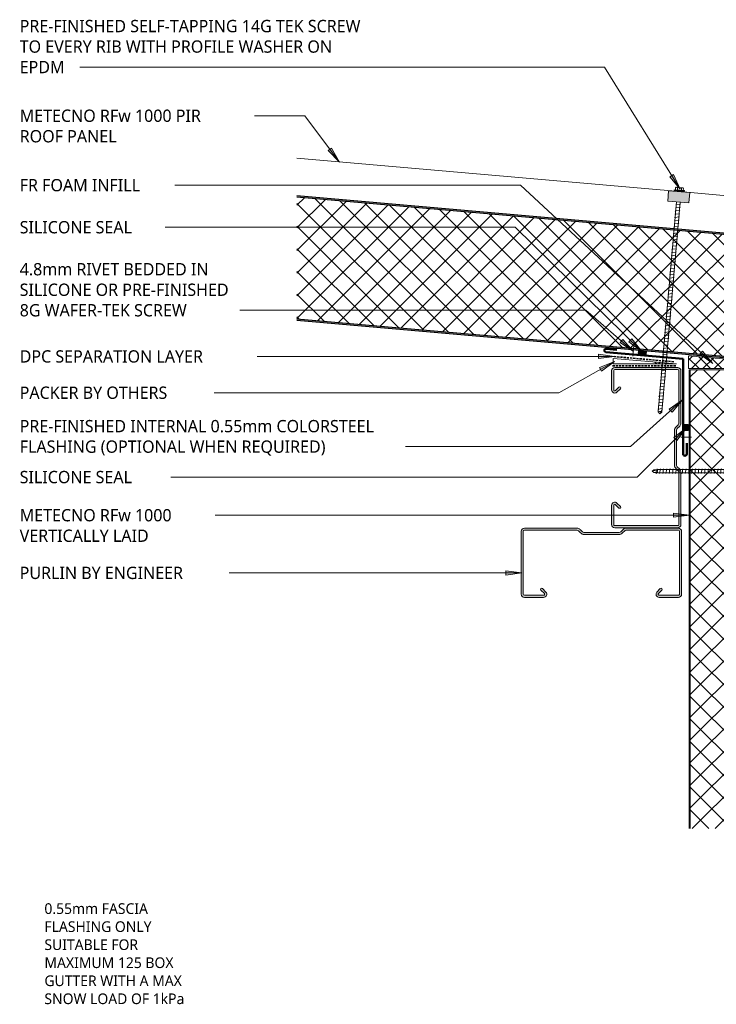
# Model space of a CAD drawing. Header units: millimetres. Extents: x -420 to 1002, y -280 to 676.
# Tile 1 of 3: x -420 to 232, y -280 to 641. Entities that reach past the tile are written whole.
import ezdxf

# ---------------------------------------------------------------- set-up
doc = ezdxf.new("R2010")
doc.units = ezdxf.units.MM
doc.linetypes.add('Dash Short', pattern=[3, 2, -1])
for name, color, linetype, lineweight in [('A-DETL', 90, 'Continuous', 13), ('A-DETL-GENF', 92, 'Continuous', 13), ('G-ANNO-TEXT', 231, 'Continuous', 9)]:
    doc.layers.add(name, color=color, linetype=linetype, lineweight=lineweight)
doc.styles.add('Yu Gothic', font='Yu Gothic.ttf', dxfattribs={"height": 11.5})
doc.styles.add('Yu Gothic_1', font='Yu Gothic.ttf', dxfattribs={"height": 10})

# ---------------------------------------------------------------- blocks, each defined once
blk = doc.blocks.new('Thermospan w Gutter Overhang original - 150mm-4206367-01 GUTTER DETAIL1')
at = {"layer": 'A-DETL-GENF', "lineweight": 25}
for points in [[(0, 1), (0, 0), (629.66, 0), (629.57, 1), (52.66, 1)], [(-75, -102.1), (-75, -103.1), (-33.51, -115), (-33.51, -114)], [(0, -114), (0, -115), (639.72, -115), (639.63, -114), (95.05, -114)]]:
    blk.add_hatch(color=256, dxfattribs=at).paths.add_polyline_path(points)
at = {"layer": 'A-DETL-GENF'}
h = blk.add_hatch(dxfattribs=at)
h.set_pattern_fill('FP_1', color=256, style=0, pattern_type=2)
h.set_pattern_definition([(230, (438.55, 345.521), (11.49067, -9.6418), []), (320, (438.55, 345.521), (9.6418, 11.49067), [])])
h.paths.add_polyline_path([(0, 0), (9.97, -114), (639.63, -114), (629.66, 0), (52.75, 0)])
at = {"layer": 'A-DETL-GENF', "lineweight": 25}
h = blk.add_hatch(color=256, dxfattribs=at)
h.paths.add_polyline_path([(-33.51, -114), (-33.51, -115), (0, -115), (0, -114), (-12.8, -114)])
h.paths.add_polyline_path([(-33.64, -114.96), (-33.65, -115), (-33.51, -115)])
for p, q in [((629.57, 1), (0, 1)), ((0, 1), (0, 0)), ((0, 0), (629.66, 0)), ((-75, -102.1), (-75, -103.1)), ((-33.51, -114), (-75, -102.1)), ((-75, -103.1), (-33.51, -115)), ((-33.65, -115), (-22.32, -115)), ((0, -114), (-33.51, -114)), ((-22.32, -115), (0, -115)), ((639.63, -114), (0, -114)), ((0, -114), (0, -114.99)), ((0, -115), (4.78, -115)), ((4.78, -115), (639.72, -115))]:
    blk.add_line(p, q, dxfattribs=at)
at = {"layer": 'A-DETL-GENF'}
for p, q in [((-75, -102.1), (-75, -150)), ((0, -150), (-75, -150)), ((0, -150), (280.38, -150)), ((287.71, -150), (642.78, -150))]:
    blk.add_line(p, q, dxfattribs=at)
blk = doc.blocks.new('Thermospan Insulated Panel2 - 75mm-4142599-01 GUTTER DETAIL1')
at = {"layer": 'A-DETL-GENF'}
for points in [[(264.58, 107), (264.58, 106), (693.6, 106), (693.6, 107), (343.73, 107)], [(264.58, 31), (693.6, 31), (693.6, 32), (264.58, 32), (264.58, 31.37)]]:
    blk.add_hatch(color=256, dxfattribs=at).paths.add_polyline_path(points)
h = blk.add_hatch(dxfattribs=at)
h.set_pattern_fill('FP_2', color=256, style=0, pattern_type=2)
h.set_pattern_definition([(315, (380.062, 313.352), (10.6066, 10.6066), []), (45, (380.062, 313.352), (-10.6066, 10.6066), [])])
h.paths.add_polyline_path([(264.58, 106), (264.58, 32), (693.6, 32), (693.6, 106), (343.73, 106)])
at = {"layer": 'A-DETL-GENF', "lineweight": 25}
for p, q in [((693.6, 107), (264.58, 107)), ((264.58, 106), (693.6, 106)), ((264.58, 31), (616.27, 31)), ((616.27, 31), (635.84, 31)), ((635.84, 31), (693.6, 31))]:
    blk.add_line(p, q, dxfattribs=at)
at = {"layer": 'A-DETL-GENF'}
for p, q in [((693.6, 107), (693.6, 0)), ((264.58, 32), (693.6, 32)), ((264.58, 0), (616.27, 0)), ((616.27, 0), (635.84, 0)), ((635.84, 0), (693.6, 0))]:
    blk.add_line(p, q, dxfattribs=at)
blk = doc.blocks.new('Line Fixing - Rivet-4898250-01 GUTTER DETAIL1')
at = {"layer": 'A-DETL-GENF'}
blk.add_line((0, -10), (0, 0), dxfattribs=at)
blk = doc.blocks.new('Metalcraft MSS Purlin-150x65 - Metalcraft MSS Purlin-150x65-2640966-01 GUTTER DETAIL1')
at = {"layer": 'A-DETL-GENF'}
blk.add_hatch(color=256, dxfattribs=at).paths.add_polyline_path([(3, 0), (2.22, -0.1), (1.5, -0.4), (0.88, -0.88), (0.4, -1.5), (0.1, -2.22), (0, -3), (0, -51.87), (0.14, -52.9), (0.53, -53.86), (1.17, -54.69), (3.41, -56.93), (3.72, -57.34), (3.92, -57.82), (3.99, -58.34), (3.99, -91.34), (3.92, -91.85), (3.72, -92.33), (3.41, -92.75), (1.17, -94.98), (0.53, -95.81), (0.14, -96.77), (0, -97.81), (0, -147), (0.1, -147.78), (0.4, -148.5), (0.88, -149.12), (1.5, -149.6), (2.22, -149.9), (3, -150), (61.85, -150), (62.62, -149.9), (63.35, -149.6), (63.97, -149.12), (64.45, -148.5), (64.75, -147.78), (64.85, -147), (64.85, -129.06), (64.75, -128.29), (64.45, -127.57), (63.98, -126.95), (63.37, -126.48), (62.66, -126.18), (61.89, -126.07), (61.12, -126.16), (60.4, -126.44), (59.78, -126.9), (56.4, -130.33), (56.3, -130.57), (56.27, -130.83), (56.3, -131.09), (56.4, -131.33), (56.56, -131.54), (56.77, -131.69), (57.01, -131.79), (57.27, -131.83), (57.53, -131.79), (57.77, -131.69), (57.97, -131.54), (61.41, -128.15), (61.64, -128.05), (61.89, -128.02), (62.14, -128.05), (62.37, -128.15), (62.57, -128.3), (62.72, -128.5), (62.82, -128.73), (62.85, -128.98), (62.81, -147.26), (62.71, -147.5), (62.56, -147.71), (62.35, -147.87), (62.11, -147.97), (61.85, -148), (2.81, -147.96), (2.55, -147.85), (2.32, -147.68), (2.15, -147.45), (2.04, -147.19), (2, -146.91), (2, -97.95), (2.08, -97.34), (2.31, -96.78), (2.69, -96.3), (4.53, -94.45), (5.32, -93.42), (5.82, -92.21), (5.99, -90.92), (5.99, -58.75), (5.82, -57.46), (5.32, -56.25), (4.53, -55.22), (2.22, -52.83), (2.06, -52.43), (2, -52), (2.03, -2.74), (2.13, -2.5), (2.29, -2.29), (2.5, -2.13), (2.74, -2.03), (2.99, -2), (62.11, -2.03), (62.35, -2.13), (62.56, -2.29), (62.71, -2.5), (62.81, -2.74), (62.85, -2.99), (62.81, -21.06), (62.71, -21.31), (62.54, -21.53), (62.32, -21.7), (62.06, -21.81), (61.79, -21.84), (61.52, -21.81), (61.26, -21.7), (61.04, -21.53), (57.77, -18.31), (57.53, -18.21), (57.27, -18.17), (57.01, -18.21), (56.77, -18.31), (56.56, -18.46), (56.4, -18.67), (56.3, -18.91), (56.27, -19.17), (56.3, -19.43), (56.4, -19.67), (56.56, -19.88), (59.78, -23.1), (60.4, -23.56), (61.12, -23.84), (61.89, -23.93), (62.66, -23.82), (63.37, -23.52), (63.98, -23.05), (64.45, -22.43), (64.75, -21.71), (64.85, -20.94), (64.85, -3), (64.75, -2.22), (64.45, -1.5), (63.97, -0.88), (63.35, -0.4), (62.62, -0.1), (61.85, 0), (26.97, 0)])
for p, q in [((61.85, 0), (3, 0)), ((0, -3), (0, -51.87)), ((2, -52), (2, -2.99)), ((2.99, -2), (61.85, -2)), ((62.85, -2.99), (62.85, -20.79)), ((64.85, -20.94), (64.85, -3)), ((56.56, -19.88), (59.78, -23.1)), ((61.04, -21.53), (57.97, -18.46)), ((1.17, -54.69), (3.41, -56.93)), ((4.53, -55.22), (2.49, -53.18)), ((3.99, -58.34), (3.99, -91.34)), ((5.99, -90.92), (5.99, -58.75)), ((0, -97.81), (0, -147)), ((3.41, -92.75), (1.17, -94.98)), ((2, -146.91), (2, -97.95)), ((2.69, -96.3), (4.53, -94.45)), ((59.78, -126.9), (56.56, -130.12)), ((57.97, -131.54), (61.21, -128.3)), ((62.85, -128.98), (62.85, -147.01)), ((64.85, -147), (64.85, -129.06)), ((3, -150), (61.85, -150)), ((61.85, -148), (3.09, -148))]:
    blk.add_line(p, q, dxfattribs=at)
for centre, radius, start, end in [((3, -3), 3, 90, 180), ((61.85, -3), 3, 0, 90), ((2.99, -2.99), 0.993, 90, 180), ((61.85, -2.99), 0.993, 360, 90), ((57.27, -19.17), 1, 45, 225), ((61.85, -20.94), 2.99, 226.03381, 0), ((61.79, -20.79), 1.06, 225, 0), ((3.99, -51.87), 3.99, 180, 225), ((3.67, -52), 1.67, 180, 225), ((1, -58.75), 4.99, 0, 45), ((2, -58.34), 1.99, 0, 45), ((2, -91.34), 1.99, 315, 360), ((1, -90.92), 4.99, 315, 0), ((3.99, -97.81), 3.99, 135, 180), ((4.34, -97.95), 2.34, 135, 180), ((61.85, -129.06), 2.99, 0, 133.96619), ((61.89, -128.98), 0.959, 0, 135), ((57.27, -130.83), 1, 135, 315), ((3, -147), 3, 180, 270), ((3.09, -146.91), 1.09, 180, 270), ((61.85, -147), 3, 270, 0), ((61.85, -147.01), 0.993, 270, 360)]:
    blk.add_arc(centre, radius, start, end, dxfattribs=at)
blk = doc.blocks.new('Profiled Washer 01 - Profiled Washer 01-4208620-01 GUTTER DETAIL1')
at = {"layer": 'A-DETL-GENF'}
for points in [[(10, -6.11), (10, 3.59), (-10, 3.59), (-10, -6.11)], [(3.67, 3.59), (3.67, 4.59), (-3.67, 4.59), (-3.67, 3.59)]]:
    blk.add_hatch(color=256, dxfattribs=at).paths.add_polyline_path(points)
for p, q in [((10, 3.59), (-10, 3.59)), ((-10, 3.59), (-10, -6.11)), ((4.79, 5.09), (-4.79, 5.09)), ((-4.79, 5.09), (-4.79, 4.59)), ((-3.67, 4.59), (-4.79, 4.59)), ((-3.67, 5.09), (-3.67, 7.07)), ((3.67, 4.59), (-3.67, 4.59)), ((-3.67, 4.59), (-3.67, 3.59)), ((-2.76, 7.57), (2.76, 7.57)), ((-1.85, 5.09), (-1.85, 7.07)), ((1.85, 5.09), (1.85, 7.07)), ((3.67, 5.09), (3.67, 7.07)), ((4.79, 4.59), (3.67, 4.59)), ((3.67, 3.59), (3.67, 4.59)), ((4.79, 4.59), (4.79, 5.09)), ((10, -6.11), (10, 3.59)), ((-10, -6.11), (10, -6.11)), ((2.17, -7.91), (-2.17, -8.67)), ((-2.17, -8.67), (-1.6, -9)), ((-1.6, -6.11), (-1.6, -203.11)), ((1.6, -203.11), (1.6, -6.11)), ((1.6, -7.58), (2.17, -7.91)), ((2.17, -10.91), (-2.17, -11.67)), ((-2.17, -11.67), (-1.6, -12)), ((2.17, -13.91), (-2.17, -14.67)), ((-2.17, -14.67), (-1.6, -15)), ((2.17, -16.91), (-2.17, -17.67)), ((-2.17, -17.67), (-1.6, -18)), ((1.6, -10.58), (2.17, -10.91)), ((1.6, -13.58), (2.17, -13.91)), ((1.6, -16.58), (2.17, -16.91)), ((2.17, -19.91), (-2.17, -20.67)), ((-2.17, -20.67), (-1.6, -21)), ((2.17, -22.91), (-2.17, -23.67)), ((-2.17, -23.67), (-1.6, -24)), ((2.17, -25.91), (-2.17, -26.67)), ((-2.17, -26.67), (-1.6, -27)), ((1.6, -19.58), (2.17, -19.91)), ((1.6, -22.58), (2.17, -22.91)), ((1.6, -25.58), (2.17, -25.91)), ((2.17, -28.91), (-2.17, -29.67)), ((-2.17, -29.67), (-1.6, -30)), ((2.17, -31.91), (-2.17, -32.67)), ((-2.17, -32.67), (-1.6, -33)), ((2.17, -34.91), (-2.17, -35.67)), ((-2.17, -35.67), (-1.6, -36)), ((1.6, -28.58), (2.17, -28.91)), ((1.6, -31.58), (2.17, -31.91)), ((1.6, -34.58), (2.17, -34.91)), ((2.17, -37.91), (-2.17, -38.67)), ((-2.17, -38.67), (-1.6, -39)), ((2.17, -40.91), (-2.17, -41.67)), ((-2.17, -41.67), (-1.6, -42)), ((2.17, -43.91), (-2.17, -44.67)), ((-2.17, -44.67), (-1.6, -45)), ((1.6, -37.58), (2.17, -37.91)), ((1.6, -40.58), (2.17, -40.91)), ((1.6, -43.58), (2.17, -43.91)), ((2.17, -46.91), (-2.17, -47.67)), ((-2.17, -47.67), (-1.6, -48)), ((2.17, -49.91), (-2.17, -50.67)), ((-2.17, -50.67), (-1.6, -51)), ((2.17, -52.91), (-2.17, -53.67)), ((-2.17, -53.67), (-1.6, -54)), ((1.6, -46.58), (2.17, -46.91)), ((1.6, -49.58), (2.17, -49.91)), ((1.6, -52.58), (2.17, -52.91)), ((2.17, -55.91), (-2.17, -56.67)), ((-2.17, -56.67), (-1.6, -57)), ((2.17, -58.91), (-2.17, -59.67)), ((-2.17, -59.67), (-1.6, -60)), ((2.17, -61.91), (-2.17, -62.67)), ((-2.17, -62.67), (-1.6, -63)), ((1.6, -55.58), (2.17, -55.91)), ((1.6, -58.58), (2.17, -58.91)), ((1.6, -61.58), (2.17, -61.91)), ((2.17, -64.91), (-2.17, -65.67)), ((-2.17, -65.67), (-1.6, -66)), ((2.17, -67.91), (-2.17, -68.67)), ((-2.17, -68.67), (-1.6, -69)), ((2.17, -70.91), (-2.17, -71.67)), ((-2.17, -71.67), (-1.6, -72)), ((1.6, -64.58), (2.17, -64.91)), ((1.6, -67.58), (2.17, -67.91)), ((1.6, -70.58), (2.17, -70.91)), ((1.6, -73.58), (2.17, -73.91)), ((2.17, -73.91), (-2.17, -74.67)), ((-2.17, -74.67), (-1.6, -75)), ((2.17, -76.91), (-2.17, -77.67)), ((-2.17, -77.67), (-1.6, -78)), ((2.17, -79.91), (-2.17, -80.67)), ((-2.17, -80.67), (-1.6, -81)), ((1.6, -76.58), (2.17, -76.91)), ((1.6, -79.58), (2.17, -79.91)), ((1.6, -82.58), (2.17, -82.91)), ((2.17, -82.91), (-2.17, -83.67)), ((-2.17, -83.67), (-1.6, -84)), ((2.17, -85.91), (-2.17, -86.67)), ((-2.17, -86.67), (-1.6, -87)), ((2.17, -88.91), (-2.17, -89.67)), ((-2.17, -89.67), (-1.6, -90)), ((2.17, -91.91), (-2.17, -92.67)), ((1.6, -85.58), (2.17, -85.91)), ((1.6, -88.58), (2.17, -88.91)), ((1.6, -91.58), (2.17, -91.91)), ((-2.17, -92.67), (-1.6, -93)), ((2.17, -94.91), (-2.17, -95.67)), ((-2.17, -95.67), (-1.6, -96)), ((2.17, -97.91), (-2.17, -98.67)), ((-2.17, -98.67), (-1.6, -99)), ((2.17, -100.91), (-2.17, -101.67)), ((1.6, -94.58), (2.17, -94.91)), ((1.6, -97.58), (2.17, -97.91)), ((1.6, -100.58), (2.17, -100.91)), ((-2.17, -101.67), (-1.6, -102)), ((2.17, -103.91), (-2.17, -104.67)), ((-2.17, -104.67), (-1.6, -105)), ((2.17, -106.91), (-2.17, -107.67)), ((-2.17, -107.67), (-1.6, -108)), ((2.17, -109.91), (-2.17, -110.67)), ((1.6, -103.58), (2.17, -103.91)), ((1.6, -106.58), (2.17, -106.91)), ((1.6, -109.58), (2.17, -109.91)), ((-2.17, -110.67), (-1.6, -111)), ((2.17, -112.91), (-2.17, -113.67)), ((-2.17, -113.67), (-1.6, -114)), ((2.17, -115.91), (-2.17, -116.67)), ((-2.17, -116.67), (-1.6, -117)), ((2.17, -118.91), (-2.17, -119.67)), ((-2.17, -119.67), (-1.6, -120)), ((1.6, -112.58), (2.17, -112.91)), ((1.6, -115.58), (2.17, -115.91)), ((1.6, -118.58), (2.17, -118.91)), ((2.17, -121.91), (-2.17, -122.67)), ((-2.17, -122.67), (-1.6, -123)), ((2.17, -124.91), (-2.17, -125.67)), ((-2.17, -125.67), (-1.6, -126)), ((2.17, -127.91), (-2.17, -128.67)), ((-2.17, -128.67), (-1.6, -129)), ((1.6, -121.58), (2.17, -121.91)), ((1.6, -124.58), (2.17, -124.91)), ((1.6, -127.58), (2.17, -127.91)), ((2.17, -130.91), (-2.17, -131.67)), ((-2.17, -131.67), (-1.6, -132)), ((2.17, -133.91), (-2.17, -134.67)), ((-2.17, -134.67), (-1.6, -135)), ((2.17, -136.91), (-2.17, -137.67)), ((-2.17, -137.67), (-1.6, -138)), ((1.6, -130.58), (2.17, -130.91)), ((1.6, -133.58), (2.17, -133.91)), ((1.6, -136.58), (2.17, -136.91)), ((2.17, -139.91), (-2.17, -140.67)), ((-2.17, -140.67), (-1.6, -141)), ((2.17, -142.91), (-2.17, -143.67)), ((-2.17, -143.67), (-1.6, -144)), ((2.17, -145.91), (-2.17, -146.67)), ((-2.17, -146.67), (-1.6, -147)), ((1.6, -139.58), (2.17, -139.91)), ((1.6, -142.58), (2.17, -142.91)), ((1.6, -145.58), (2.17, -145.91)), ((2.17, -148.91), (-2.17, -149.67)), ((-2.17, -149.67), (-1.6, -150)), ((2.17, -151.91), (-2.17, -152.67)), ((-2.17, -152.67), (-1.6, -153)), ((2.17, -154.91), (-2.17, -155.67)), ((-2.17, -155.67), (-1.6, -156)), ((1.6, -148.58), (2.17, -148.91)), ((1.6, -151.58), (2.17, -151.91)), ((1.6, -154.58), (2.17, -154.91)), ((2.17, -157.91), (-2.17, -158.67)), ((-2.17, -158.67), (-1.6, -159)), ((2.17, -160.91), (-2.17, -161.67)), ((-2.17, -161.67), (-1.6, -162)), ((2.17, -163.91), (-2.17, -164.67)), ((-2.17, -164.67), (-1.6, -165)), ((1.6, -157.58), (2.17, -157.91)), ((1.6, -160.58), (2.17, -160.91)), ((1.6, -163.58), (2.17, -163.91)), ((2.17, -166.91), (-2.17, -167.67)), ((-2.17, -167.67), (-1.6, -168)), ((2.17, -169.91), (-2.17, -170.67)), ((-2.17, -170.67), (-1.6, -171)), ((2.17, -172.91), (-2.17, -173.67)), ((-2.17, -173.67), (-1.6, -174)), ((1.6, -166.58), (2.17, -166.91)), ((1.6, -169.58), (2.17, -169.91)), ((1.6, -172.58), (2.17, -172.91)), ((2.17, -175.91), (-2.17, -176.67)), ((-2.17, -176.67), (-1.6, -177)), ((2.17, -178.91), (-2.17, -179.67)), ((-2.17, -179.67), (-1.6, -180)), ((2.17, -181.91), (-2.17, -182.67)), ((-2.17, -182.67), (-1.6, -183)), ((1.6, -175.58), (2.17, -175.91)), ((1.6, -178.58), (2.17, -178.91)), ((1.6, -181.58), (2.17, -181.91)), ((2.17, -184.91), (-2.17, -185.67)), ((-2.17, -185.67), (-1.6, -186)), ((2.17, -187.91), (-2.17, -188.67)), ((-2.17, -188.67), (-1.6, -189)), ((2.17, -190.91), (-2.17, -191.67)), ((-2.17, -191.67), (-1.6, -192)), ((1.6, -184.58), (2.17, -184.91)), ((1.6, -187.58), (2.17, -187.91)), ((1.6, -190.58), (2.17, -190.91)), ((2.17, -193.91), (-2.17, -194.67)), ((-2.17, -194.67), (-1.6, -195)), ((2.17, -196.91), (-2.17, -197.67)), ((-2.17, -197.67), (-1.6, -198)), ((2.17, -199.91), (-2.17, -200.67)), ((-2.17, -200.67), (-1.6, -201)), ((0, -205.01), (1.6, -201.06)), ((1.6, -193.58), (2.17, -193.91)), ((1.6, -196.58), (2.17, -196.91)), ((1.6, -199.58), (2.17, -199.91)), ((-1.6, -203.11), (0, -205.01)), ((1.6, -203.11), (0, -205.01))]:
    blk.add_line(p, q, dxfattribs=at)
for centre, radius, start, end in [((-2.76, 6.49), 1.08, 32.38007, 147.61993), ((0, 3.9), 3.67, 59.72736, 120.27264), ((2.76, 6.49), 1.08, 32.38007, 147.61993), ((0.08, -205.73), 3.11, 74.30592, 122.49751)]:
    blk.add_arc(centre, radius, start, end, dxfattribs=at)
blk = doc.blocks.new('Line Fixing - Rivet-4903329-01 GUTTER DETAIL1')
at = {"layer": 'A-DETL-GENF'}
blk.add_line((0, 10), (0, 0), dxfattribs=at)
blk = doc.blocks.new('TEK Screw - TEK Screw-4782678-01 GUTTER DETAIL1')
at = {"layer": 'A-DETL-GENF'}
blk.add_hatch(color=256, dxfattribs=at).paths.add_polyline_path([(-3.67, -1), (3.67, -1), (3.67, 0), (-3.67, 0)])
for p, q in [((-1.28, 109.95), (0, 111.47)), ((1.28, 109.95), (0, 111.47)), ((0, 111.47), (1.28, 106.72)), ((-2.17, 107.67), (-1.6, 108)), ((2.17, 106.91), (-2.17, 107.67)), ((-2.17, 104.67), (-1.6, 105)), ((2.17, 103.91), (-2.17, 104.67)), ((-2.17, 101.67), (-1.6, 102)), ((2.17, 100.91), (-2.17, 101.67)), ((-1.28, 106.72), (-1.6, 106.41)), ((-1.6, 0), (-1.6, 106.41)), ((-1.28, 109.95), (-0.56, 107.07)), ((-1.28, 109.95), (-1.28, 106.72)), ((1.28, 109.95), (1.28, 106.72)), ((1.28, 106.72), (1.6, 106.41)), ((1.6, 106.58), (2.17, 106.91)), ((1.6, 106.41), (1.6, 0)), ((1.6, 103.58), (2.17, 103.91)), ((-2.17, 98.67), (-1.6, 99)), ((2.17, 97.91), (-2.17, 98.67)), ((-2.17, 95.67), (-1.6, 96)), ((2.17, 94.91), (-2.17, 95.67)), ((-2.17, 92.67), (-1.6, 93)), ((2.17, 91.91), (-2.17, 92.67)), ((1.6, 100.58), (2.17, 100.91)), ((1.6, 97.58), (2.17, 97.91)), ((1.6, 94.58), (2.17, 94.91)), ((-2.17, 89.67), (-1.6, 90)), ((2.17, 88.91), (-2.17, 89.67)), ((-2.17, 86.67), (-1.6, 87)), ((2.17, 85.91), (-2.17, 86.67)), ((-2.17, 83.67), (-1.6, 84)), ((2.17, 82.91), (-2.17, 83.67)), ((1.6, 91.58), (2.17, 91.91)), ((1.6, 88.58), (2.17, 88.91)), ((1.6, 85.58), (2.17, 85.91)), ((1.6, 82.58), (2.17, 82.91)), ((-2.17, 80.67), (-1.6, 81)), ((2.17, 79.91), (-2.17, 80.67)), ((-2.17, 77.67), (-1.6, 78)), ((2.17, 76.91), (-2.17, 77.67)), ((-2.17, 74.67), (-1.6, 75)), ((2.17, 73.91), (-2.17, 74.67)), ((1.6, 79.58), (2.17, 79.91)), ((1.6, 76.58), (2.17, 76.91)), ((1.6, 73.58), (2.17, 73.91)), ((-2.17, 71.67), (-1.6, 72)), ((2.17, 70.91), (-2.17, 71.67)), ((-2.17, 68.67), (-1.6, 69)), ((2.17, 67.91), (-2.17, 68.67)), ((-2.17, 65.67), (-1.6, 66)), ((2.17, 64.91), (-2.17, 65.67)), ((1.6, 70.58), (2.17, 70.91)), ((1.6, 67.58), (2.17, 67.91)), ((1.6, 64.58), (2.17, 64.91)), ((-2.17, 62.67), (-1.6, 63)), ((2.17, 61.91), (-2.17, 62.67)), ((-2.17, 59.67), (-1.6, 60)), ((2.17, 58.91), (-2.17, 59.67)), ((-2.17, 56.67), (-1.6, 57)), ((2.17, 55.91), (-2.17, 56.67)), ((1.6, 61.58), (2.17, 61.91)), ((1.6, 58.58), (2.17, 58.91)), ((1.6, 55.58), (2.17, 55.91)), ((-2.17, 53.67), (-1.6, 54)), ((2.17, 52.91), (-2.17, 53.67)), ((-2.17, 50.67), (-1.6, 51)), ((2.17, 49.91), (-2.17, 50.67)), ((-2.17, 47.67), (-1.6, 48)), ((2.17, 46.91), (-2.17, 47.67)), ((1.6, 52.58), (2.17, 52.91)), ((1.6, 49.58), (2.17, 49.91)), ((1.6, 46.58), (2.17, 46.91)), ((-2.17, 44.67), (-1.6, 45)), ((2.17, 43.91), (-2.17, 44.67)), ((-2.17, 41.67), (-1.6, 42)), ((2.17, 40.91), (-2.17, 41.67)), ((-2.17, 38.67), (-1.6, 39)), ((2.17, 37.91), (-2.17, 38.67)), ((1.6, 43.58), (2.17, 43.91)), ((1.6, 40.58), (2.17, 40.91)), ((1.6, 37.58), (2.17, 37.91)), ((-2.17, 35.67), (-1.6, 36)), ((2.17, 34.91), (-2.17, 35.67)), ((-2.17, 32.67), (-1.6, 33)), ((2.17, 31.91), (-2.17, 32.67)), ((-2.17, 29.67), (-1.6, 30)), ((2.17, 28.91), (-2.17, 29.67)), ((1.6, 34.58), (2.17, 34.91)), ((1.6, 31.58), (2.17, 31.91)), ((1.6, 28.58), (2.17, 28.91)), ((-2.17, 26.67), (-1.6, 27)), ((2.17, 25.91), (-2.17, 26.67)), ((-2.17, 23.67), (-1.6, 24)), ((2.17, 22.91), (-2.17, 23.67)), ((-2.17, 20.67), (-1.6, 21)), ((2.17, 19.91), (-2.17, 20.67)), ((1.6, 25.58), (2.17, 25.91)), ((1.6, 22.58), (2.17, 22.91)), ((1.6, 19.58), (2.17, 19.91)), ((-2.17, 17.67), (-1.6, 18)), ((2.17, 16.91), (-2.17, 17.67)), ((-2.17, 14.67), (-1.6, 15)), ((2.17, 13.91), (-2.17, 14.67)), ((-2.17, 11.67), (-1.6, 12)), ((2.17, 10.91), (-2.17, 11.67)), ((1.6, 16.58), (2.17, 16.91)), ((1.6, 13.58), (2.17, 13.91)), ((1.6, 10.58), (2.17, 10.91)), ((-2.17, 8.67), (-1.6, 9)), ((2.17, 7.91), (-2.17, 8.67)), ((-2.17, 5.67), (-1.6, 6)), ((2.17, 4.91), (-2.17, 5.67)), ((-2.17, 2.67), (-1.6, 3)), ((2.17, 1.91), (-2.17, 2.67)), ((1.6, 7.58), (2.17, 7.91)), ((1.6, 4.58), (2.17, 4.91)), ((1.6, 1.58), (2.17, 1.91)), ((-4.79, -1.5), (-4.79, -1)), ((-3.67, -1), (-4.79, -1)), ((4.79, -1.5), (-4.79, -1.5)), ((3.67, 0), (-3.67, 0)), ((-3.67, 0), (-3.67, -1)), ((-3.67, -1), (3.67, -1)), ((-3.67, -1.5), (-3.67, -3.47)), ((-2.76, -3.97), (2.76, -3.97)), ((-1.85, -1.5), (-1.85, -3.47)), ((1.85, -1.5), (1.85, -3.47)), ((3.67, -1), (3.67, 0)), ((4.79, -1), (3.67, -1)), ((3.67, -1.5), (3.67, -3.47)), ((4.79, -1), (4.79, -1.5))]:
    blk.add_line(p, q, dxfattribs=at)
for centre, radius, start, end in [((0.49, 107.61), 1.18, 207.06377, 311.76062), ((-2.76, -2.9), 1.08, 212.38007, 327.61993), ((0, -0.31), 3.67, 239.72736, 300.27264), ((2.76, -2.9), 1.08, 212.38007, 327.61993)]:
    blk.add_arc(centre, radius, start, end, dxfattribs=at)

msp = doc.modelspace()

# ---------------------------------------------------------------- hatches: boundary and pattern name
at = {"layer": 'A-DETL-GENF'}
for points in [[(166.22, 327.94), (166.49, 331.03), (158.95, 331.69), (158.68, 328.6)], [(205.49, 256.83), (205.49, 262.39), (202.11, 262.39), (202.11, 256.83)]]:
    msp.add_hatch(color=10, dxfattribs=at).paths.add_polyline_path(points)
h = msp.add_hatch(dxfattribs=at)
h.set_pattern_fill('FP_3', color=9, style=0, pattern_type=2)
h.set_pattern_definition([(45, (0, 0), (-35.3553, 35.3553), []), (135, (0, 0), (-35.3553, -35.3553), [])])
h.paths.add_polyline_path([(194.51, 318.99), (135.3, 324.17), (135.3, 318.99), (171.71, 318.99)])
h = msp.add_hatch(dxfattribs=at)
h.set_pattern_fill('FP_7', color=9, style=0, pattern_type=2)
h.set_pattern_definition([(45, (0, 0), (-5.3033, 5.3033), []), (135, (0, 0), (-5.3033, -5.3033), [])])
h.paths.add_polyline_path([(313.44, 314.57), (313.44, 317.07), (205.92, 326.48), (205.92, 314.57)])
at = {"layer": 'G-ANNO-TEXT'}
for points in [[(-120.64, 507.74), (-128.01, 520.96), (-131.18, 518.6)], [(197.94, 482.35), (191.72, 496.14), (188.37, 494.06)], [(154.4, 330.7), (144.31, 341.98), (141.74, 338.99)], [(161.99, 330.49), (152.68, 342.41), (149.91, 339.6)], [(136.73, 326.02), (121.73, 327.99), (121.73, 324.04)], [(228.55, 319.28), (218.89, 330.93), (216.21, 328.04)], [(136.53, 321.34), (122.49, 315.69), (124.44, 312.25)], [(200.23, 285.41), (187.76, 276.84), (190.4, 273.9)], [(204.12, 259.38), (192.1, 250.18), (194.89, 247.39)], [(206.64, 177.49), (191.64, 179.46), (191.64, 175.51)], [(49.87, 123.54), (34.87, 125.51), (34.87, 121.56)]]:
    msp.add_hatch(color=7, dxfattribs=at).paths.add_polyline_path(points)

# ---------------------------------------------------------------- linework, layer by layer
at = {"layer": 'A-DETL', "lineweight": 50}
for p, q in [((138.65, 332.18), (128.69, 333.05)), ((128.43, 330.04), (200.63, 323.73)), ((200.63, 234.85), (200.63, 323.73)), ((204.2, 244.85), (204.2, 234.85))]:
    msp.add_line(p, q, dxfattribs=at)
at = {"layer": 'A-DETL'}
for p, q in [((158.95, 331.69), (158.68, 328.6)), ((166.49, 331.03), (158.95, 331.69)), ((194.51, 318.99), (135.3, 324.17)), ((135.3, 324.17), (135.3, 318.99)), ((158.68, 328.6), (166.22, 327.94)), ((166.22, 327.94), (166.49, 331.03)), ((205.92, 326.48), (205.92, 314.57)), ((313.44, 317.07), (205.92, 326.48)), ((135.3, 318.99), (194.51, 318.99)), ((205.92, 314.57), (313.44, 314.57)), ((202.11, 262.39), (202.11, 256.83)), ((205.49, 262.39), (202.11, 262.39)), ((205.49, 256.83), (205.49, 262.39)), ((202.11, 256.83), (205.49, 256.83))]:
    msp.add_line(p, q, dxfattribs=at)
at = {"layer": 'A-DETL', "linetype": 'Dash Short', "lineweight": 35}
for p, q in [((136.17, 325.88), (192.89, 320.92)), ((134.77, 317.22), (194.77, 317.22))]:
    msp.add_line(p, q, dxfattribs=at)
at = {"layer": 'A-DETL', "lineweight": 50}
for centre, radius, start, end in [((128.56, 331.55), 1.51, 85, 265), ((202.42, 234.85), 1.79, 180, 0)]:
    msp.add_arc(centre, radius, start, end, dxfattribs=at)
at = {"layer": 'G-ANNO-TEXT', "color": 7}
for p, q in [((-60.38, 596.69), (-365.38, 596.69)), ((127.17, 596.69), (-60.38, 596.69)), ((197.94, 482.35), (127.17, 596.69)), ((-200.1, 551.17), (-230.78, 551.17)), ((-152.92, 551.17), (-200.1, 551.17)), ((-120.64, 507.74), (-152.92, 551.17)), ((-128.01, 520.96), (-131.18, 518.6)), ((-131.18, 518.6), (-120.64, 507.74)), ((-120.64, 507.74), (-128.01, 520.96)), ((191.72, 496.14), (188.37, 494.06)), ((188.37, 494.06), (197.94, 482.35)), ((197.94, 482.35), (191.72, 496.14)), ((-165.51, 486.22), (-292.29, 486.22)), ((48.58, 486.22), (-165.51, 486.22)), ((228.55, 319.28), (48.58, 486.22)), ((-299.22, 446.87), (-299.57, 446.87)), ((43.66, 446.87), (-299.22, 446.87)), ((161.99, 330.49), (43.66, 446.87)), ((-188.31, 369.21), (-242.02, 369.21)), ((109.64, 369.21), (-188.31, 369.21)), ((154.4, 330.7), (109.64, 369.21)), ((144.31, 341.98), (141.74, 338.99)), ((154.4, 330.7), (144.31, 341.98)), ((152.68, 342.41), (149.91, 339.6)), ((161.99, 330.49), (152.68, 342.41)), ((141.74, 338.99), (154.4, 330.7)), ((149.91, 339.6), (161.99, 330.49)), ((-228.47, 326.02), (-228.79, 326.02)), ((136.73, 326.02), (-228.47, 326.02)), ((136.73, 326.02), (121.73, 327.99)), ((121.73, 327.99), (121.73, 324.04)), ((121.73, 324.04), (136.73, 326.02)), ((218.89, 330.93), (216.21, 328.04)), ((216.21, 328.04), (228.55, 319.28)), ((228.55, 319.28), (218.89, 330.93)), ((136.53, 321.34), (84.69, 292.09)), ((136.53, 321.34), (122.49, 315.69)), ((122.49, 315.69), (124.44, 312.25)), ((124.44, 312.25), (136.53, 321.34)), ((-261.52, 292.09), (-261.86, 292.09)), ((84.69, 292.09), (-261.52, 292.09)), ((200.23, 285.41), (151.62, 241.64)), ((200.23, 285.41), (187.76, 276.84)), ((187.76, 276.84), (190.4, 273.9)), ((190.4, 273.9), (200.23, 285.41)), ((204.12, 259.38), (157.79, 213.18)), ((204.12, 259.38), (192.1, 250.18)), ((194.89, 247.39), (204.12, 259.38)), ((192.1, 250.18), (194.89, 247.39)), ((-63.26, 241.64), (-114.36, 241.64)), ((151.62, 241.64), (-63.26, 241.64)), ((-294.92, 213.18), (-295.27, 213.18)), ((157.79, 213.18), (-294.92, 213.18)), ((-261.25, 177.49), (-261.27, 177.49)), ((206.64, 177.49), (-261.25, 177.49)), ((206.64, 177.49), (191.64, 179.46)), ((191.64, 179.46), (191.64, 175.51)), ((191.64, 175.51), (206.64, 177.49)), ((-184.26, 123.54), (-250.29, 123.54)), ((49.87, 123.54), (-184.26, 123.54)), ((49.87, 123.54), (34.87, 125.51)), ((34.87, 125.51), (34.87, 121.56)), ((34.87, 121.56), (49.87, 123.54))]:
    msp.add_line(p, q, dxfattribs=at)

# ---------------------------------------------------------------- block references
at = {"layer": 'A-DETL-GENF', "lineweight": 25, "rotation": 174.9999999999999}
msp.add_blockref('Thermospan w Gutter Overhang original - 150mm-4206367-01 GUTTER DETAIL1', (467, 305.98), dxfattribs=at)
at = {"layer": 'A-DETL-GENF'}
for name, p, rotation in [('Profiled Washer 01 - Profiled Washer 01-4208620-01 GUTTER DETAIL1', (196.79, 476.5), 355), ('Line Fixing - Rivet-4898250-01 GUTTER DETAIL1', (153.7, 326.14), 174.9999999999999), ('Metalcraft MSS Purlin-150x65 - Metalcraft MSS Purlin-150x65-2640966-01 GUTTER DETAIL1', (198.69, 165.72), 180), ('Thermospan Insulated Panel2 - 75mm-4142599-01 GUTTER DETAIL1', (313.35, -380.06), 90.00000000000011), ('Line Fixing - Rivet-4903329-01 GUTTER DETAIL1', (198.72, 250.34), 269.9999999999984), ('TEK Screw - TEK Screw-4782678-01 GUTTER DETAIL1', (283.37, 218.77), 89.99999999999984), ('Metalcraft MSS Purlin-150x65 - Metalcraft MSS Purlin-150x65-2640966-01 GUTTER DETAIL1', (199.31, 165.41), 269.9999999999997)]:
    msp.add_blockref(name, p, dxfattribs=dict(at, rotation=rotation))

# ---------------------------------------------------------------- texts
at = {"layer": 'G-ANNO-TEXT', "color": 7, "attachment_point": 1, "bg_fill": 3, "box_fill_scale": 1.25, "bg_fill_color": 9, "bg_fill_true_color": 13158600, "bg_fill_transparency": 0}
for s, insert, char_height, width, style in [('PRE-FINISHED SELF-TAPPING 14G TEK SCREW ', (-419.53, 640.8), 11.5, 416.8775, 'Yu Gothic'), ('TO EVERY RIB WITH PROFILE WASHER ON ', (-419.53, 621.62), 11.5, 373.9872, 'Yu Gothic'), ('EPDM', (-419.53, 602.44), 11.5, 53.3122, 'Yu Gothic'), ('METECNO RFw 1000 PIR ', (-419.53, 556.92), 11.5, 216.4556, 'Yu Gothic'), ('ROOF PANEL', (-419.53, 537.73), 11.5, 113.8396, 'Yu Gothic'), ('FR FOAM INFILL', (-419.53, 491.97), 11.5, 141.8987, 'Yu Gothic'), ('SILICONE SEAL', (-419.53, 452.62), 11.5, 133.0801, 'Yu Gothic'), ('4.8mm RIVET BEDDED IN ', (-419.53, 413.33), 11.5, 222.8691, 'Yu Gothic'), ('SILICONE OR PRE-FINISHED ', (-419.53, 394.15), 11.5, 251.7299, 'Yu Gothic'), ('8G WAFER-TEK SCREW', (-419.53, 374.96), 11.5, 202.8269, 'Yu Gothic'), ('DPC SEPARATION LAYER', (-419.53, 331.77), 11.5, 218.8607, 'Yu Gothic'), ('PACKER BY OTHERS', (-419.53, 297.84), 11.5, 178.7763, 'Yu Gothic'), ('PRE-FINISHED INTERNAL 0.55mm COLORSTEEL ', (-419.53, 266.57), 11.5, 419.2826, 'Yu Gothic'), ('FLASHING (OPTIONAL WHEN REQUIRED)', (-419.53, 247.39), 11.5, 357.5526, 'Yu Gothic'), ('SILICONE SEAL ', (-419.53, 218.93), 11.5, 138.2911, 'Yu Gothic'), ('METECNO RFw 1000 ', (-419.53, 183.24), 11.5, 179.578, 'Yu Gothic'), ('VERTICALLY LAID', (-419.53, 164.05), 11.5, 155.1265, 'Yu Gothic'), ('PURLIN BY ENGINEER', (-419.53, 129.29), 11.5, 192.8058, 'Yu Gothic'), ('0.55mm FASCIA ', (-396.42, -185.51), 10, 122.6582, 'Yu Gothic_1'), ('FLASHING ONLY ', (-396.42, -202.38), 10, 132.6793, 'Yu Gothic_1'), ('SUITABLE FOR ', (-396.42, -219.24), 10, 118.6497, 'Yu Gothic_1'), ('MAXIMUM 125 BOX ', (-396.42, -236.11), 10, 154.7257, 'Yu Gothic_1'), ('GUTTER WITH A MAX ', (-396.42, -252.98), 10, 169.9578, 'Yu Gothic_1'), ('SNOW LOAD OF 1kPa', (-396.42, -269.85), 10, 163.1434, 'Yu Gothic_1')]:
    msp.add_mtext(s, dxfattribs=dict(at, insert=insert, char_height=char_height, width=width, style=style))

doc.saveas('drawing.dxf')
